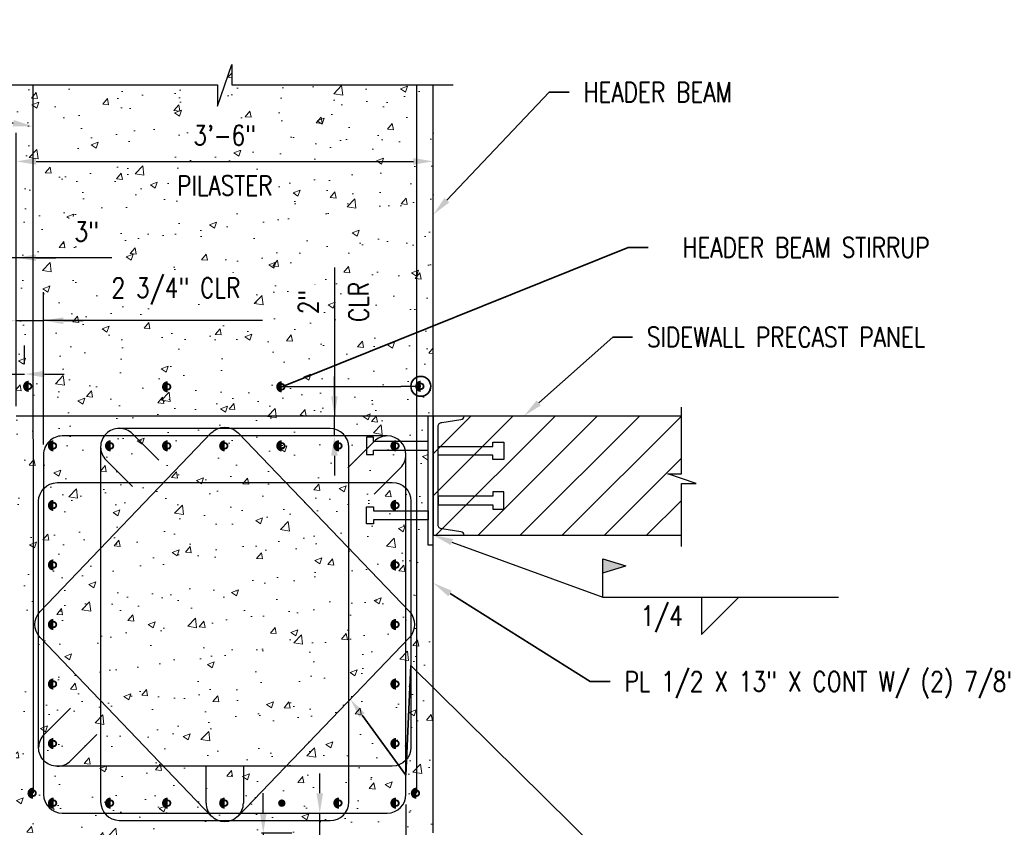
# Model space of a CAD drawing. Header units: inches. Extents: x -807 to 1010, y -1035 to -30.
# Tile 25 of 56: x 150 to 249, y -279 to -198. Entities that reach past the tile are written whole.
import ezdxf
from ezdxf import colors
from ezdxf.entities.mleader import LeaderData, LeaderLine
from ezdxf.enums import TextEntityAlignment as Align
from ezdxf.math import Vec2, Vec3

# ---------------------------------------------------------------- set-up
doc = ezdxf.new("R2010")
doc.units = ezdxf.units.IN
doc.header["$MEASUREMENT"] = 0
doc.header["$PDMODE"] = 2
doc.layers.get('Defpoints').update_dxf_attribs({"color": 243})
doc.layers.add('A-WALL-PATT', color=9, linetype='Continuous', lineweight=18, true_color=0x808080)
for name, color, linetype in [('S-ANNO-DIMS', 1, 'Continuous'), ('S-ANNO-TEXT', 2, 'Continuous'), ('S-DETL-HVY', 4, 'Continuous'), ('S-DETL-MEDM', 3, 'Continuous'), ('S-DETL-THIN', 1, 'Continuous')]:
    doc.layers.add(name, color=color, linetype=linetype)
doc.layers.add('S-ANNO-NOTE', color=2, linetype='Continuous', lineweight=35)
doc.styles.add('Annotative', font='romans.shx', dxfattribs={"width": 0.8, "height": 0.125})
doc.styles.get("Standard").update_dxf_attribs({"font": 'romans.shx', "width": 0.8})
doc.dimstyles.new('Annotative', dxfattribs={"dimscale": 0, "dimtxt": 0.125, "dimasz": 0.125, "dimexe": 0.179688, "dimexo": 0.0625, "dimgap": 0.09, "dimtad": 1, "dimdec": 3, "dimzin": 3, "dimdsep": 46, "dimlunit": 4, "dimtxsty": 'Annotative', "dimcen": 0.09, "dimclrd": 1, "dimclre": 1, "dimclrt": 2, "dimazin": 2, "dimtfac": 1, "dimtdec": 3, "dimtmove": 1, "dimatfit": 3, "dimfxl": 1, "dimtfill": 1, "dimfrac": 2, "dimtolj": 1, "dimtzin": 0, "dimarcsym": 0})

# ---------------------------------------------------------------- blocks, each defined once
blk = doc.blocks.new('C12X30')
blk.add_lwpolyline([(55.407, 83.353, -0.414214), (55.074, 83.02), (53.162, 82.709, 0.414214), (52.782, 82.329), (52.782, 72.376, 0.414214), (53.162, 71.996), (55.074, 71.686, -0.414214), (55.407, 71.353), (52.282, 71.353), (52.282, 83.353)], format="xyb", close=True)
blk = doc.blocks.new('*D51')
at = {"layer": 'Defpoints', "color": 0, "transparency": 16777216}
for p in [(146.308, -221.693), (149.308, -237.652), (146.308, -261.652)]:
    blk.add_point(p, dxfattribs=at)
at = {"layer": 'S-ANNO-DIMS', "color": 1, "lineweight": -2, "transparency": 16777216}
for p, q in [((146.308, -260.652), (146.308, -218.818)), ((149.308, -236.652), (149.308, -218.818)), ((144.308, -221.693), (142.308, -221.693)), ((149.308, -221.693), (146.308, -221.693)), ((149.308, -221.693), (146.308, -221.693)), ((158.947, -221.693), (149.308, -221.693)), ((151.308, -221.693), (153.308, -221.693))]:
    blk.add_line(p, q, dxfattribs=at)
at = {"layer": 'S-ANNO-DIMS', "color": 1, "transparency": 16777216}
for points in [[(144.308, -221.36), (144.308, -222.027), (146.308, -221.693)], [(151.308, -221.36), (151.308, -222.027), (149.308, -221.693)]]:
    blk.add_solid(points, dxfattribs=at)
at = {"layer": 'S-ANNO-DIMS', "color": 2, "transparency": 16777216, "insert": (156.403, -219.063), "char_height": 2, "attachment_point": 5, "style": 'Annotative', "bg_fill": 3, "box_fill_scale": 1.25, "bg_fill_color": 256, "bg_fill_true_color": 13158600, "bg_fill_transparency": 0}
blk.add_mtext('\\A1;3"', dxfattribs=at)
blk = doc.blocks.new('*D53')
at = {"layer": 'Defpoints', "color": 0, "transparency": 16777216}
for p in [(191.308, -211.986), (149.308, -237.652), (191.308, -249.652)]:
    blk.add_point(p, dxfattribs=at)
at = {"layer": 'S-ANNO-DIMS', "color": 1, "lineweight": -2, "transparency": 16777216}
for p, q in [((149.308, -236.652), (149.308, -209.111)), ((191.308, -248.652), (191.308, -209.111)), ((151.308, -211.986), (189.308, -211.986))]:
    blk.add_line(p, q, dxfattribs=at)
at = {"layer": 'S-ANNO-DIMS', "color": 1, "transparency": 16777216}
for points in [[(151.308, -211.653), (151.308, -212.319), (149.308, -211.986)], [(189.308, -211.653), (189.308, -212.319), (191.308, -211.986)]]:
    blk.add_solid(points, dxfattribs=at)
at = {"layer": 'S-ANNO-DIMS', "color": 2, "transparency": 16777216, "char_height": 2, "attachment_point": 5, "style": 'Annotative', "bg_fill": 3, "box_fill_scale": 1.25, "bg_fill_color": 256, "bg_fill_true_color": 13158600, "bg_fill_transparency": 0}
for s, insert in [('\\A1;3\'-6"', (170.308, -209.355)), ('\\A1;PILASTER', (170.308, -214.426))]:
    blk.add_mtext(s, dxfattribs=dict(at, insert=insert))
blk = doc.blocks.new('*D45')
at = {"layer": 'Defpoints', "color": 0, "transparency": 16777216}
for p in [(179.882, -277.652), (179.882, -277.652), (179.882, -279.652)]:
    blk.add_point(p, dxfattribs=at)
at = {"layer": 'S-ANNO-DIMS', "color": 1, "lineweight": -2, "transparency": 16777216}
for p, q in [((179.882, -275.652), (179.882, -273.652)), ((179.882, -279.652), (179.882, -277.652)), ((179.882, -279.652), (179.882, -277.652)), ((179.882, -291.034), (179.882, -279.652)), ((179.882, -281.652), (179.882, -283.652))]:
    blk.add_line(p, q, dxfattribs=at)
at = {"layer": 'S-ANNO-DIMS', "color": 1, "transparency": 16777216}
for points in [[(179.549, -275.652), (180.216, -275.652), (179.882, -277.652)], [(179.549, -281.652), (180.216, -281.652), (179.882, -279.652)]]:
    blk.add_solid(points, dxfattribs=at)
at = {"layer": 'S-ANNO-DIMS', "color": 2, "transparency": 16777216, "char_height": 2, "attachment_point": 5, "rotation": 90, "style": 'Annotative', "bg_fill": 3, "box_fill_scale": 1.25, "bg_fill_color": 256, "bg_fill_true_color": 13158600, "bg_fill_transparency": 0}
for s, insert in [('\\A1;CLR', (182.322, -287.575)), ('\\A1;2"', (177.252, -287.575))]:
    blk.add_mtext(s, dxfattribs=dict(at, insert=insert))
blk = doc.blocks.new('*D46')
at = {"layer": 'Defpoints', "color": 0, "transparency": 16777216}
for p in [(188.558, -275.777), (191.308, -279.652), (188.558, -296.066)]:
    blk.add_point(p, dxfattribs=at)
at = {"layer": 'S-ANNO-DIMS', "color": 1, "lineweight": -2, "transparency": 16777216}
for p, q in [((188.558, -276.777), (188.558, -298.941)), ((191.308, -280.652), (191.308, -298.941)), ((186.558, -296.066), (184.558, -296.066)), ((191.308, -296.066), (188.558, -296.066)), ((191.308, -296.066), (188.558, -296.066)), ((207.013, -296.066), (191.308, -296.066)), ((193.308, -296.066), (195.308, -296.066))]:
    blk.add_line(p, q, dxfattribs=at)
at = {"layer": 'S-ANNO-DIMS', "color": 1, "transparency": 16777216}
for points in [[(186.558, -295.732), (186.558, -296.399), (188.558, -296.066)], [(193.308, -295.732), (193.308, -296.399), (191.308, -296.066)]]:
    blk.add_solid(points, dxfattribs=at)
at = {"layer": 'S-ANNO-DIMS', "color": 2, "transparency": 16777216, "insert": (201.306, -298.506), "char_height": 2, "attachment_point": 5, "style": 'Annotative', "bg_fill": 3, "box_fill_scale": 1.25, "bg_fill_color": 256, "bg_fill_true_color": 13158600, "bg_fill_transparency": 0}
blk.add_mtext('\\A1;CLR', dxfattribs=at)
at = {"layer": 'S-ANNO-DIMS', "color": 2, "transparency": 16777216, "insert": (201.306, -293.102), "char_height": 2, "attachment_point": 5, "style": 'Annotative', "bg_fill": 3, "box_fill_scale": 1.25, "bg_fill_color": 256, "bg_fill_true_color": 13158600, "bg_fill_transparency": 0}
blk.add_mtext('\\A1;2 3/4"', dxfattribs=at)
blk = doc.blocks.new('*U12')
for p, q in [((13, 0), (13, -5)), ((13, -5), (18, 0))]:
    blk.add_line(p, q)
blk.add_attdef('SIZE', text='', height=3).set_placement((10.5, -0.72), align=Align.TOP_RIGHT)
blk.add_attdef('SPACING', text='', height=3).set_placement((18.32, -0.72), align=Align.TOP_LEFT)
blk = doc.blocks.new('*U11')
h = blk.add_hatch(color=256)
h.dxf.hatch_style = 1
h.paths.add_polyline_path([(5, 6.75), (0, 5.25), (0, 8.25)])
for p, q in [((0, 0), (0, 8.25)), ((0, 8.25), (5, 6.75)), ((0, 5.25), (5, 6.75))]:
    blk.add_line(p, q)
blk = doc.blocks.new('*D47')
at = {"layer": 'Defpoints', "color": 0, "transparency": 16777216}
for p in [(152.059, -228.033), (149.308, -237.652), (152.059, -241.527)]:
    blk.add_point(p, dxfattribs=at)
at = {"layer": 'S-ANNO-DIMS', "color": 1, "lineweight": -2, "transparency": 16777216}
for p, q in [((149.308, -236.652), (149.308, -225.158)), ((152.059, -240.527), (152.059, -225.158)), ((147.308, -228.033), (145.308, -228.033)), ((149.308, -228.033), (152.059, -228.033)), ((149.308, -228.033), (152.059, -228.033)), ((174.107, -228.033), (152.059, -228.033)), ((154.059, -228.033), (156.059, -228.033))]:
    blk.add_line(p, q, dxfattribs=at)
at = {"layer": 'S-ANNO-DIMS', "color": 1, "transparency": 16777216}
for points in [[(147.308, -227.7), (147.308, -228.367), (149.308, -228.033)], [(154.059, -227.7), (154.059, -228.367), (152.059, -228.033)]]:
    blk.add_solid(points, dxfattribs=at)
at = {"layer": 'S-ANNO-DIMS', "color": 2, "transparency": 16777216, "insert": (165.39, -225.069), "char_height": 2, "attachment_point": 5, "style": 'Annotative', "bg_fill": 3, "box_fill_scale": 1.25, "bg_fill_color": 256, "bg_fill_true_color": 13158600, "bg_fill_transparency": 0}
blk.add_mtext('\\A1;2 3/4" CLR', dxfattribs=at)
blk = doc.blocks.new('*D48')
at = {"layer": 'Defpoints', "color": 0, "transparency": 16777216}
for p in [(181.359, -237.652), (182.806, -237.652), (186.683, -239.652)]:
    blk.add_point(p, dxfattribs=at)
at = {"layer": 'S-ANNO-DIMS', "color": 1, "lineweight": -2, "transparency": 16777216}
for p, q in [((181.359, -222.687), (181.359, -237.652)), ((181.359, -235.652), (181.359, -233.652)), ((181.806, -237.652), (178.484, -237.652)), ((181.359, -239.652), (181.359, -237.652)), ((181.359, -239.652), (181.359, -237.652)), ((185.683, -239.652), (178.484, -239.652)), ((181.359, -241.652), (181.359, -243.652))]:
    blk.add_line(p, q, dxfattribs=at)
at = {"layer": 'S-ANNO-DIMS', "color": 1, "transparency": 16777216}
for points in [[(181.026, -235.652), (181.693, -235.652), (181.359, -237.652)], [(181.026, -241.652), (181.693, -241.652), (181.359, -239.652)]]:
    blk.add_solid(points, dxfattribs=at)
at = {"layer": 'S-ANNO-DIMS', "color": 2, "transparency": 16777216, "char_height": 2, "attachment_point": 5, "rotation": 90, "style": 'Annotative', "bg_fill": 3, "box_fill_scale": 1.25, "bg_fill_color": 256, "bg_fill_true_color": 13158600, "bg_fill_transparency": 0}
for s, insert in [('\\A1;CLR', (183.799, -226.146)), ('\\A1;2"', (178.729, -226.146))]:
    blk.add_mtext(s, dxfattribs=dict(at, insert=insert))
blk = doc.blocks.new('*D55')
at = {"layer": 'Defpoints', "color": 0, "transparency": 16777216}
for p in [(173.011, -279.652), (164.243, -281.152), (174.19, -281.152)]:
    blk.add_point(p, dxfattribs=at)
at = {"layer": 'S-ANNO-DIMS', "color": 1, "lineweight": -2, "transparency": 16777216}
for p, q in [((174.19, -277.652), (174.19, -275.652)), ((174.011, -279.652), (177.065, -279.652)), ((174.19, -279.652), (174.19, -281.152)), ((174.19, -279.652), (174.19, -281.152)), ((165.243, -281.152), (177.065, -281.152)), ((174.19, -296.607), (174.19, -281.152)), ((174.19, -283.152), (174.19, -285.152))]:
    blk.add_line(p, q, dxfattribs=at)
at = {"layer": 'S-ANNO-DIMS', "color": 1, "transparency": 16777216}
for points in [[(173.856, -277.652), (174.523, -277.652), (174.19, -279.652)], [(173.856, -283.152), (174.523, -283.152), (174.19, -281.152)]]:
    blk.add_solid(points, dxfattribs=at)
at = {"layer": 'S-ANNO-DIMS', "color": 2, "transparency": 16777216, "insert": (171.226, -291.014), "char_height": 2, "attachment_point": 5, "rotation": 90, "style": 'Annotative', "bg_fill": 3, "box_fill_scale": 1.25, "bg_fill_color": 256, "bg_fill_true_color": 13158600, "bg_fill_transparency": 0}
blk.add_mtext('\\A1;1 1/2"', dxfattribs=at)
blk = doc.blocks.new('*D56')
at = {"layer": 'Defpoints', "color": 0, "transparency": 16777216}
for p in [(150.152, -233.42), (150.152, -233.42), (149.308, -234.612)]:
    blk.add_point(p, dxfattribs=at)
at = {"layer": 'S-ANNO-DIMS', "color": 1, "lineweight": -2, "transparency": 16777216}
for p, q in [((150.152, -232.42), (150.152, -230.545)), ((132.501, -233.42), (149.308, -233.42)), ((147.308, -233.42), (145.308, -233.42)), ((149.308, -233.42), (150.152, -233.42)), ((149.308, -233.42), (150.152, -233.42)), ((152.152, -233.42), (154.152, -233.42))]:
    blk.add_line(p, q, dxfattribs=at)
at = {"layer": 'S-ANNO-DIMS', "color": 1, "transparency": 16777216}
for points in [[(147.308, -233.087), (147.308, -233.753), (149.308, -233.42)], [(152.152, -233.087), (152.152, -233.753), (150.152, -233.42)]]:
    blk.add_solid(points, dxfattribs=at)
at = {"layer": 'S-ANNO-DIMS', "color": 2, "transparency": 16777216, "insert": (138.055, -230.79), "char_height": 2, "attachment_point": 5, "style": 'Annotative', "bg_fill": 3, "box_fill_scale": 1.25, "bg_fill_color": 256, "bg_fill_true_color": 13158600, "bg_fill_transparency": 0}
blk.add_mtext('\\A1;2" CLR', dxfattribs=at)
blk = doc.blocks.new('_Origin')
at = {"color": 0, "linetype": 'ByBlock', "lineweight": -2}
blk.add_line((0, 0), (-1, 0), dxfattribs=at)
blk.add_circle((0, 0), 0.5, dxfattribs=at)

msp = doc.modelspace()

# ---------------------------------------------------------------- hatches: boundary and pattern name
at = {"layer": 'A-WALL-PATT'}
h = msp.add_hatch(dxfattribs=at)
h.set_pattern_fill('AR-CONC', color=8, style=0)
h.paths.add_polyline_path([(191.30786, -204.26705), (171.03069, -204.26705), (171.03069, -202.23589), (169.58296, -206.43751), (169.58296, -204.26705), (149.30786, -204.26705), (149.30786, -237.65201), (191.30786, -237.65201)])
h = msp.add_hatch(dxfattribs=at)
h.set_pattern_fill('AR-CONC', color=8, style=0)
h.paths.add_polyline_path([(191.30786, -250.65201), (190.80786, -250.65201), (190.80786, -237.65201), (149.30786, -237.65201), (149.30786, -279.65201), (153.29977, -279.65201), (155.29977, -281.65201), (161.29977, -281.65201), (163.29977, -279.65201), (191.30786, -279.65201)])
h = msp.add_hatch(dxfattribs=at)
h.set_pattern_fill('ANSI31', color=8, scale=24, style=0)
h.paths.add_polyline_path([(214.92642, -243.47194), (216.30414, -243.47194), (216.30414, -237.65201), (191.30786, -237.65201), (191.30786, -249.65201), (216.30414, -249.65201), (216.30414, -244.45393), (217.77635, -244.45393)])
at = {"layer": 'S-DETL-MEDM'}
h = msp.add_hatch(color=256, dxfattribs=at)
h.dxf.hatch_style = 1
h.paths.add_polyline_path([(187.93302, -252.65201, 1), (187.18302, -252.65201, 1)])
h = msp.add_hatch(color=256, dxfattribs=at)
h.dxf.hatch_style = 1
h.paths.add_polyline_path([(187.93302, -258.65201, 1), (187.18302, -258.65201, 1)])
h = msp.add_hatch(color=256, dxfattribs=at)
h.dxf.hatch_style = 1
h.paths.add_polyline_path([(153.4338, -264.65201, 1), (152.6838, -264.65201, 1)])
h = msp.add_hatch(color=256, dxfattribs=at)
h.dxf.hatch_style = 1
h.paths.add_polyline_path([(187.93302, -264.65201, 1), (187.18302, -264.65201, 1)])
h = msp.add_hatch(color=256, dxfattribs=at)
h.dxf.hatch_style = 1
h.paths.add_polyline_path([(153.4338, -270.65201, 1), (152.6838, -270.65201, 1)])
h = msp.add_hatch(color=256, dxfattribs=at)
h.dxf.hatch_style = 1
h.paths.add_polyline_path([(187.93302, -270.65201, 1), (187.18302, -270.65201, 1)])
h = msp.add_hatch(color=256, dxfattribs=at)
h.dxf.hatch_style = 1
h.paths.add_polyline_path([(151.3779, -275.65201, 1), (150.6279, -275.65201, 1)])
h = msp.add_hatch(color=256, dxfattribs=at)
h.dxf.hatch_style = 1
h.paths.add_polyline_path([(153.4404, -276.65201, 1), (152.6904, -276.65201, 1)])
h = msp.add_hatch(color=256, dxfattribs=at)
h.dxf.hatch_style = 1
h.paths.add_polyline_path([(159.18364, -276.65201, 1), (158.43364, -276.65201, 1)])

# ---------------------------------------------------------------- linework, layer by layer
at = {"layer": 'S-ANNO-TEXT', "linetype": 'Continuous'}
msp.add_line((208.37583, -255.90465), (232.13807, -255.90465), dxfattribs=at)
at = {"layer": 'S-DETL-HVY'}
for p, q in [((191.30786, -279.65201), (191.30786, -204.26705)), ((216.30414, -237.65201), (149.30786, -237.65201)), ((190.80786, -250.65201), (190.80786, -237.65201)), ((191.30786, -249.65201), (216.30414, -249.65201)), ((191.30786, -250.65201), (190.80786, -250.65201))]:
    msp.add_line(p, q, dxfattribs=at)
for points in [[(147.30786, -204.26705), (169.58296, -204.26705), (169.58296, -206.43751), (171.03069, -202.23589), (171.03069, -204.26705), (193.30579, -204.26705)], [(216.30414, -250.78019), (216.30414, -244.45393), (217.77635, -244.45393), (214.92642, -243.47194), (216.30414, -243.47194), (216.30414, -236.74911)]]:
    msp.add_lwpolyline(points, dxfattribs=at)
at = {"layer": 'S-DETL-MEDM'}
for p, q in [((152.10981, -269.73338), (154.76016, -267.08303)), ((157.41888, -269.74175), (154.76853, -272.3921)), ((168.42833, -276.65201), (168.42833, -272.90385)), ((172.18833, -272.90385), (172.18833, -276.65201))]:
    msp.add_line(p, q, dxfattribs=at)
at = {"layer": 'S-DETL-MEDM', "const_width": 0.75}
for points in [[(187.55802, -252.83951, -1), (187.55802, -252.46451, -1)], [(187.55802, -258.83951, -1), (187.55802, -258.46451, -1)], [(153.0588, -264.83951, -1), (153.0588, -264.46451, -1)], [(187.55802, -264.83951, -1), (187.55802, -264.46451, -1)], [(153.0588, -270.83951, -1), (153.0588, -270.46451, -1)], [(187.55802, -270.83951, -1), (187.55802, -270.46451, -1)], [(151.0029, -275.83951, -1), (151.0029, -275.46451, -1)], [(153.0654, -276.83951, -1), (153.0654, -276.46451, -1)], [(158.80864, -276.83951, -1), (158.80864, -276.46451, -1)], [(164.55848, -276.83951, -1), (164.55848, -276.46451, -1)], [(170.30833, -276.83951, -1), (170.30833, -276.46451, -1)], [(181.80801, -276.83951, -1), (181.80801, -276.46451, -1)], [(187.55786, -276.83951, -1), (187.55786, -276.46451, -1)]]:
    msp.add_lwpolyline(points, format="xyb", dxfattribs=at)
at = {"layer": 'S-DETL-MEDM'}
for centre, start, end in [((153.43917, -271.06274), 135, 180), ((153.43917, -271.06274), 270, 315), ((170.30833, -276.65201), 180, 225), ((170.30833, -276.65201), 315, 0)]:
    msp.add_arc(centre, 1.88, start, end, dxfattribs=at)
at = {"layer": 'S-DETL-THIN'}
for points in [[(198.4288, -240.28834), (198.4288, -242.01568), (197.30786, -242.01568), (197.30786, -241.58951), (191.80786, -241.58951), (191.80786, -240.71451), (197.30786, -240.71451), (197.30786, -240.28834)], [(198.4288, -247.01568), (198.4288, -245.28834), (197.30786, -245.28834), (197.30786, -245.71451), (191.80786, -245.71451), (191.80786, -246.58951), (197.30786, -246.58951), (197.30786, -247.01568)]]:
    msp.add_lwpolyline(points, close=True, dxfattribs=at)

# ---------------------------------------------------------------- block references
at = {"layer": 'S-ANNO-TEXT', "linetype": 'Continuous'}
for name, p, xscale, yscale, zscale in [('*U11', (208.37583, -255.90465), 0.46875, 0.46875, 0.46875), ('*U12', (208.58074, -255.90465), 0.75, 0.75, 0.75)]:
    msp.add_blockref(name, p, dxfattribs=dict(at, xscale=xscale, yscale=yscale, zscale=zscale))
at = {"layer": 'S-DETL-THIN', "color": 3, "linetype": 'Continuous', "xscale": -1, "rotation": 180}
msp.add_blockref('C12X30', (139.02587, -166.29918), dxfattribs=at)

# ---------------------------------------------------------------- texts
at = {"layer": 'S-ANNO-NOTE', "lineweight": -3, "insert": (216.44417, -256.77395), "char_height": 2, "attachment_point": 3, "style": 'Annotative'}
msp.add_mtext('1/4', dxfattribs=at)

# ---------------------------------------------------------------- leaders
at = {"layer": 'S-ANNO-NOTE', "lineweight": -3}
ml = msp.add_multileader_mtext('Standard', dxfattribs=at)
ml.set_content('\\A1;\\pxi-3,l4,t4;HEADER BEAM REINF.\\P\\pi0,l0,tz;{\\A0;FINISH W/ STD HOOK\\PTOP & BOT, TYP}', color=256, style='Annotative')
ml.set_leader_properties(color=1, linetype='ByLayer', lineweight=-1)
ml.build(insert=Vec2(0, 0))
ml.multileader.update_dxf_attribs({"text_right_attachment_type": 3, "dogleg_length": 0.125, "arrow_head_size": 2, "scale": 16})
ctx = ml.context
ctx.base_point, ctx.scale, ctx.char_height, ctx.arrow_head_size, ctx.landing_gap_size, ctx.plane_origin = Vec3(102.88812, -198.89849), 16, 2, 2, 1.44, Vec3(132.59225, -179.40741)
ctx.right_attachment, ctx.text_align_type = 3, 2
notes = []
notes.append((ctx, [(1, (1, 1, 0), (134.97209, -205.94611), (-1, 0), 2.99445, [(1, [(150.99042, -208.45686)], 0, [])])]))
ctx.mtext.insert, ctx.mtext.width, ctx.mtext.alignment, ctx.mtext.flow_direction = Vec3(130.53764, -197.70802), 43.038049, 3, 5
ml = msp.add_multileader_mtext('Standard', dxfattribs=at)
ml.set_content('SIDEWALL PRECAST PANEL', color=256, style='Annotative')
ml.set_leader_properties(color=1, linetype='ByLayer', lineweight=-1)
ml.build(insert=Vec2(0, 0))
ml.multileader.update_dxf_attribs({"text_right_attachment_type": 3, "dogleg_length": 0.125, "arrow_head_size": 2, "scale": 16})
ctx = ml.context
ctx.base_point, ctx.scale, ctx.char_height, ctx.arrow_head_size, ctx.landing_gap_size, ctx.plane_origin = Vec3(211.38371, -229.68854), 16, 2, 2, 1.44, Vec3(165.16915, -244.25525)
ctx.right_attachment = 3
notes.append((ctx, [(1, (1, 1, 0), (209.38371, -229.68854), (1, 0), 2, [(1, [(200.44128, -237.65201)], 0, [])])]))
ctx.mtext.insert, ctx.mtext.flow_direction = Vec3(212.82371, -228.68854), 5
ml = msp.add_multileader_mtext('Standard', dxfattribs=at)
ml.set_content('\\A1;PL 1/2 X 13" X CONT W/ (2) 7/8" DIA X 5 1/2" HEADED STUDS @ 12" OC', color=256, style='Annotative')
ml.set_leader_properties(color=1, linetype='ByLayer', lineweight=-1)
ml.build(insert=Vec2(0, 0))
ml.multileader.update_dxf_attribs({"text_right_attachment_type": 3, "dogleg_length": 0.125, "arrow_head_size": 2, "scale": 16})
ctx = ml.context
ctx.base_point, ctx.scale, ctx.char_height, ctx.arrow_head_size, ctx.landing_gap_size, ctx.plane_origin = Vec3(-22.25604, -264.66267), 16, 2, 2, 1.44, Vec3(-37.24442, -312.86833)
ctx.right_attachment = 3
notes.append((ctx, [(1, (1, 1, 0), (-24.25604, -264.66267), (1, 0), 2, [(1, [(-35.97352, -250.65201)], 0, [])])]))
ctx.mtext.insert, ctx.mtext.width, ctx.mtext.flow_direction = Vec3(-20.81604, -263.66267), 43.038049, 5
ml = msp.add_multileader_mtext('Standard', dxfattribs=at)
ml.set_content('\\A1;PL 1/2 X 13" X CONT W/ (2) 7/8" DIA X 5 1/2" HEADED STUDS @ 12" OC', color=256, style='Annotative')
ml.set_leader_properties(color=1, linetype='ByLayer', lineweight=-1)
ml.build(insert=Vec2(0, 0))
ml.multileader.update_dxf_attribs({"text_right_attachment_type": 3, "dogleg_length": 0.125, "arrow_head_size": 2, "scale": 16})
ctx = ml.context
ctx.base_point, ctx.scale, ctx.char_height, ctx.arrow_head_size, ctx.landing_gap_size, ctx.plane_origin = Vec3(209.1287, -264.39775), 16, 2, 2, 1.44, Vec3(190.03696, -312.86833)
ctx.right_attachment = 3
notes.append((ctx, [(1, (1, 1, 0), (207.1287, -264.39775), (1, 0), 2, [(1, [(191.30786, -254.46342)], 0, [])])]))
ctx.mtext.insert, ctx.mtext.width, ctx.mtext.flow_direction = Vec3(210.5687, -263.39775), 43.038049, 5
ml = msp.add_multileader_mtext('Standard', dxfattribs=at)
ml.set_content('#5 TIES @ 6" OC', color=256, style='Annotative')
ml.set_leader_properties(color=1, linetype='ByLayer', lineweight=-1)
ml.build(insert=Vec2(0, 0))
ml.multileader.update_dxf_attribs({"text_right_attachment_type": 3, "dogleg_length": 0.125, "arrow_head_size": 2, "scale": 16})
ctx = ml.context
ctx.base_point, ctx.scale, ctx.char_height, ctx.arrow_head_size, ctx.landing_gap_size, ctx.plane_origin = Vec3(214.96809, -285.85995), 16, 2, 2, 1.44, Vec3(182.35615, -312.86833)
ctx.right_attachment, ctx.text_align_type = 3, 2
notes.append((ctx, [(1, (1, 1, 0), (212.4233, -285.85995), (1, 0), 2.54479, [(5, [(182.95428, -266.16593), (188.55786, -273.83517), (189.06353, -262.77598)], 0, [])])]))
ctx.mtext.insert, ctx.mtext.alignment, ctx.mtext.flow_direction = Vec3(238.19856, -284.52662), 3, 5
for ctx, leaders in notes:
    for number, flags, end, landing, length, lines in leaders:
        leader = LeaderData()
        leader.index, (leader.has_last_leader_line, leader.has_dogleg_vector, leader.attachment_direction) = number, flags
        leader.last_leader_point, leader.dogleg_vector, leader.dogleg_length = Vec3(end), Vec3(landing), length
        for number, points, colour, breaks in lines:
            line = LeaderLine()
            line.index, line.vertices, line.color, line.breaks = number, Vec3.list(points), colors.encode_raw_color(colour), breaks
            leader.lines.append(line)
        ctx.leaders.append(leader)

# ---------------------------------------------------------------- next in the draw order: dimensions: what is measured, and where the dimension line sits
at = {"layer": 'S-ANNO-DIMS'}
dim = msp.add_linear_dim(base=(146.30786, -221.69321), p1=(149.30786, -237.65201), p2=(146.30786, -261.65201), dimstyle='Annotative', override={"dimpost": '\\X'}, dxfattribs=at)
dim.commit()
dim.dimension.update_dxf_attribs({"geometry": '*D51', "text_midpoint": (156.40259, -218.16633), "dimtype": 160})

# ---------------------------------------------------------------- next in the draw order: hatches: boundary and pattern name
at = {"layer": 'S-DETL-MEDM'}
h = msp.add_hatch(color=256, dxfattribs=at)
h.dxf.hatch_style = 1
h.paths.add_polyline_path([(153.4338, -252.65201, 1), (152.6838, -252.65201, 1)])
h = msp.add_hatch(color=256, dxfattribs=at)
h.dxf.hatch_style = 1
h.paths.add_polyline_path([(153.4338, -258.65201, 1), (152.6838, -258.65201, 1)])

# ---------------------------------------------------------------- next in the draw order: linework, layer by layer
at = {"layer": 'S-DETL-MEDM', "const_width": 0.75}
for points in [[(153.0588, -252.83951, -1), (153.0588, -252.46451, -1)], [(153.0588, -258.83951, -1), (153.0588, -258.46451, -1)]]:
    msp.add_lwpolyline(points, format="xyb", dxfattribs=at)

# ---------------------------------------------------------------- next in the draw order: dimensions: what is measured, and where the dimension line sits
at = {"layer": 'S-ANNO-DIMS'}
dim = msp.add_linear_dim(base=(191.30786, -211.98585), p1=(149.30786, -237.65201), p2=(191.30786, -249.65201), text='<>\\XPILASTER', dimstyle='Annotative', override={"dimpost": '\\X'}, dxfattribs=at)
dim.commit()
dim.dimension.update_dxf_attribs({"geometry": '*D53', "text_midpoint": (170.30786, -211.98585)})

# ---------------------------------------------------------------- next in the draw order: hatches: boundary and pattern name
at = {"layer": 'S-DETL-MEDM'}
h = msp.add_hatch(color=256, dxfattribs=at)
h.dxf.hatch_style = 1
h.paths.add_polyline_path([(176.43317, -234.70196, 1), (175.68317, -234.70196, 1)])
h = msp.add_hatch(color=256, dxfattribs=at)
h.dxf.hatch_style = 1
h.paths.add_polyline_path([(190.43248, -234.65201, 1), (189.68248, -234.65201, 1)])
h = msp.add_hatch(color=256, dxfattribs=at)
h.dxf.hatch_style = 1
h.paths.add_polyline_path([(176.43317, -240.65201, 1), (175.68317, -240.65201, 1)])
h = msp.add_hatch(color=256, dxfattribs=at)
h.dxf.hatch_style = 1
h.paths.add_polyline_path([(187.93286, -240.65201, 1), (187.18286, -240.65201, 1)])
h = msp.add_hatch(color=256, dxfattribs=at)
h.dxf.hatch_style = 1
h.paths.add_polyline_path([(153.4338, -246.65201, 1), (152.6838, -246.65201, 1)])
h = msp.add_hatch(color=256, dxfattribs=at)
h.dxf.hatch_style = 1
h.paths.add_polyline_path([(187.93302, -246.65201, 1), (187.18302, -246.65201, 1)])

# ---------------------------------------------------------------- next in the draw order: linework, layer by layer
for p, q in [((182.69815, -242.853), (185.3485, -240.20265)), ((158.35428, -242.09363), (161.00463, -244.74398)), ((188.00722, -242.86137), (185.35687, -245.51172))]:
    msp.add_line(p, q, dxfattribs=at)
at = {"layer": 'S-DETL-MEDM', "const_width": 0.75}
for points in [[(176.05817, -234.88946, -1), (176.05817, -234.51446, -1)], [(190.05748, -234.46451, 1), (190.05748, -234.83951)], [(153.0588, -240.83951, -1), (153.0588, -240.46451, -1)], [(158.80864, -240.83951, -1), (158.80864, -240.46451, -1)], [(164.55848, -240.83951, -1), (164.55848, -240.46451, -1)], [(170.30833, -240.83951, -1), (170.30833, -240.46451, -1)], [(176.05817, -240.83951, -1), (176.05817, -240.46451, -1)], [(181.80801, -240.83951, -1), (181.80801, -240.46451, -1)], [(187.55786, -240.83951, -1), (187.55786, -240.46451, -1)], [(153.0588, -246.83951, -1), (153.0588, -246.46451, -1)], [(187.55802, -246.83951, -1), (187.55802, -246.46451, -1)]]:
    msp.add_lwpolyline(points, format="xyb", dxfattribs=at)
at = {"layer": 'S-DETL-MEDM'}
for points in [[(151.70505, -257.3547), (168.95458, -239.3547, -0.42673747), (171.66207, -239.3547), (188.91176, -257.3547, -0.401801), (188.91176, -259.94932), (171.66207, -277.94932, -0.42673747), (168.95458, -277.94931), (151.70505, -259.94931, -0.40179818)], [(153.94023, -277.65201), (186.68286, -277.65201, 0.41421356), (188.55786, -275.77701), (188.55786, -241.52701, 0.41421356), (186.68286, -239.65201), (153.93397, -239.65201, 0.41426718), (152.05897, -241.52735), (152.06523, -275.77735, 0.41415995)], [(189.06353, -271.03727, -0.41421356), (187.18353, -272.91727), (153.43521, -272.94274, -0.41443464), (151.5588, -271.06774), (151.5588, -246.23345, -0.41399252), (153.43238, -244.35845), (187.18353, -244.33297, -0.41421356), (189.06353, -246.21297)]]:
    msp.add_lwpolyline(points, format="xyb", close=True, dxfattribs=at)
for points in [[(184.58691, -239.78834), (184.58691, -241.51568), (185.30786, -241.51568), (185.30786, -241.08951), (190.80786, -241.08951), (190.80786, -240.21451), (185.30786, -240.21451), (185.30786, -239.78834)], [(184.58691, -248.51568), (184.58691, -246.78834), (185.30786, -246.78834), (185.30786, -247.21451), (190.80786, -247.21451), (190.80786, -248.08951), (185.30786, -248.08951), (185.30786, -248.51568)]]:
    msp.add_lwpolyline(points, close=True, dxfattribs=at)
for start, end in [(90, 135), (315, 360)]:
    msp.add_arc((186.67786, -241.53201), 1.88, start, end, dxfattribs=at)

# ---------------------------------------------------------------- next in the draw order: leaders
at = {"layer": 'S-ANNO-NOTE', "lineweight": -3}
ml = msp.add_multileader_mtext('Standard', dxfattribs=at)
ml.set_content('HEADER BEAM', color=256, style='Annotative')
ml.set_leader_properties(color=1, linetype='ByLayer', lineweight=-1)
ml.build(insert=Vec2(0, 0))
ml.multileader.update_dxf_attribs({"text_right_attachment_type": 3, "dogleg_length": 0.125, "arrow_head_size": 2, "scale": 16})
ctx = ml.context
ctx.base_point, ctx.scale, ctx.char_height, ctx.arrow_head_size, ctx.landing_gap_size, ctx.plane_origin = Vec3(204.9968, -205.00346), 16, 2, 2, 1.44, Vec3(159.3641, -184.20307)
ctx.right_attachment = 3
notes = []
notes.append((ctx, [(0, (1, 1, 0), (202.9968, -205.00346), (1, 0), 2, [(1, [(191.30579, -217.35485)], 0, [])])]))
ctx.mtext.insert, ctx.mtext.flow_direction = Vec3(206.4368, -204.00346), 5
at = {"layer": 'S-ANNO-TEXT', "linetype": 'Continuous'}
ml = msp.add_multileader_mtext('Standard', dxfattribs=at)
ml.set_content('', color=2, style='Annotative')
ml.set_leader_properties()
ml.build(insert=Vec2(0, 0))
ml.multileader.update_dxf_attribs({"dogleg_length": 0.36, "arrow_head_size": 2, "scale": 16})
ctx = ml.context
ctx.base_point, ctx.scale, ctx.char_height, ctx.arrow_head_size, ctx.landing_gap_size, ctx.plane_origin = Vec3(214.13583, -255.90465), 16, 2, 2, 1.44, Vec3(191.30786, -249.65201)
notes.append((ctx, [(0, (1, 1, 0), (208.37583, -255.90465), (1, 0), 5.76, [(0, [(191.30786, -249.65201)], 0, [])])]))
ctx.mtext.insert, ctx.mtext.flow_direction = Vec3(215.57583, -254.90465), 5
for ctx, leaders in notes:
    for number, flags, end, landing, length, lines in leaders:
        leader = LeaderData()
        leader.index, (leader.has_last_leader_line, leader.has_dogleg_vector, leader.attachment_direction) = number, flags
        leader.last_leader_point, leader.dogleg_vector, leader.dogleg_length = Vec3(end), Vec3(landing), length
        for number, points, colour, breaks in lines:
            line = LeaderLine()
            line.index, line.vertices, line.color, line.breaks = number, Vec3.list(points), colors.encode_raw_color(colour), breaks
            leader.lines.append(line)
        ctx.leaders.append(leader)

# ---------------------------------------------------------------- next in the draw order: dimensions: what is measured, and where the dimension line sits
at = {"layer": 'S-ANNO-DIMS'}
dim = msp.add_linear_dim(base=(152.05897, -228.03319), p1=(149.30786, -237.65201), p2=(152.05897, -241.52735), text='<> CLR', dimstyle='Annotative', override={"dimpost": '\\X'}, dxfattribs=at)
dim.commit()
dim.dimension.update_dxf_attribs({"geometry": '*D47', "text_midpoint": (165.39049, -232.70868), "dimtype": 160})
for base, p1, p2, angle, override, picture, middle in [((181.35922, -237.65201), (186.68286, -239.65201), (182.806, -237.65201), 270, {"dimpost": '\\X'}, '*D48', (179.10058, -226.14574)), ((179.88237, -277.65201), (179.88237, -279.65201), (179.88237, -277.65201), 270, {"dimpost": '\\X', "dimse1": 1, "dimse2": 1}, '*D45', (179.88237, -287.57539)), ((188.55786, -296.06564), (191.30786, -279.65201), (188.55786, -275.77701), 180, {"dimpost": '\\X'}, '*D46', (201.3062, -296.06564))]:
    dim = msp.add_linear_dim(base=base, p1=p1, p2=p2, angle=angle, text='<>\\XCLR', dimstyle='Annotative', override=override, dxfattribs=at)
    dim.commit()
    dim.dimension.update_dxf_attribs({"geometry": picture, "text_midpoint": middle, "dimtype": 160})

# ---------------------------------------------------------------- next in the draw order: hatches: boundary and pattern name
at = {"layer": 'S-DETL-MEDM'}
h = msp.add_hatch(color=256, dxfattribs=at)
h.dxf.hatch_style = 1
h.paths.add_polyline_path([(164.93348, -234.70196, 1), (164.18348, -234.70196, 1)])
h = msp.add_hatch(color=256, dxfattribs=at)
h.dxf.hatch_style = 1
h.paths.add_polyline_path([(153.4338, -240.65201, 1), (152.6838, -240.65201, 1)])
h = msp.add_hatch(color=256, dxfattribs=at)
h.dxf.hatch_style = 1
h.paths.add_polyline_path([(159.18364, -240.65201, 1), (158.43364, -240.65201, 1)])
h = msp.add_hatch(color=256, dxfattribs=at)
h.dxf.hatch_style = 1
h.paths.add_polyline_path([(164.93348, -240.65201, 1), (164.18348, -240.65201, 1)])
h = msp.add_hatch(color=256, dxfattribs=at)
h.dxf.hatch_style = 1
h.paths.add_polyline_path([(170.68333, -240.65201, 1), (169.93333, -240.65201, 1)])
h = msp.add_hatch(color=256, dxfattribs=at)
h.dxf.hatch_style = 1
h.paths.add_polyline_path([(182.18301, -240.65201, 1), (181.43301, -240.65201, 1)])
h = msp.add_hatch(color=256, dxfattribs=at)
h.dxf.hatch_style = 1
h.paths.add_polyline_path([(189.98781, -275.65201, 1), (189.23781, -275.65201, 1)])
h = msp.add_hatch(color=256, dxfattribs=at)
h.dxf.hatch_style = 1
h.paths.add_polyline_path([(182.18301, -276.65201, 1), (181.43301, -276.65201, 1)])
h = msp.add_hatch(color=256, dxfattribs=at)
h.dxf.hatch_style = 1
h.paths.add_polyline_path([(187.93286, -276.65201, 1), (187.18286, -276.65201, 1)])

# ---------------------------------------------------------------- next in the draw order: linework, layer by layer
for p, q in [((150.99042, -204.26705), (151.0029, -275.65201)), ((189.62529, -204.26705), (189.61281, -275.65201)), ((163.66335, -242.08526), (161.013, -239.43491))]:
    msp.add_line(p, q, dxfattribs=at)
at = {"layer": 'S-DETL-MEDM', "const_width": 0.75}
for points in [[(150.55823, -234.83951, -1), (150.55823, -234.46451, -1)], [(164.55848, -234.88946, -1), (164.55848, -234.51446, -1)], [(189.61281, -275.46451, 1), (189.61281, -275.83951)]]:
    msp.add_lwpolyline(points, format="xyb", dxfattribs=at)
at = {"layer": 'S-DETL-MEDM'}
for start, end in [(45, 90), (180, 225)]:
    msp.add_arc((159.68364, -240.76427), 1.88, start, end, dxfattribs=at)

# ---------------------------------------------------------------- next in the draw order: dimensions: what is measured, and where the dimension line sits
at = {"layer": 'S-ANNO-DIMS'}
dim = msp.add_linear_dim(base=(174.18952, -281.15201), p1=(173.01131, -279.65201), p2=(164.24334, -281.15201), angle=270, dimstyle='Annotative', override={"dimpost": '\\X'}, dxfattribs=at)
dim.commit()
dim.dimension.update_dxf_attribs({"geometry": '*D55', "text_midpoint": (174.18952, -291.01444), "dimtype": 160})

# ---------------------------------------------------------------- next in the draw order: leaders
at = {"layer": 'S-ANNO-NOTE', "lineweight": -3}
ml = msp.add_multileader_mtext('Standard', dxfattribs=at)
ml.set_content('\\pxi-3,l4,t4;HEADER BEAM STIRRUP', color=256, style='Annotative')
ml.set_leader_properties(color=1, linetype='ByLayer', lineweight=-1)
ml.set_arrow_properties(name='ORIGIN')
ml.build(insert=Vec2(0, 0))
ml.multileader.update_dxf_attribs({"text_right_attachment_type": 3, "dogleg_length": 0.125, "arrow_head_size": 2, "scale": 16})
ctx = ml.context
ctx.base_point, ctx.scale, ctx.char_height, ctx.arrow_head_size, ctx.landing_gap_size, ctx.plane_origin = Vec3(212.95929, -220.6553), 16, 2, 2, 1.44, Vec3(146.06498, -253.15191)
ctx.right_attachment = 3
notes = []
notes.append((ctx, [(1, (1, 1, 0), (210.95929, -220.6553), (1, 0), 2, [(0, [(190.05748, -234.65201), (176.05817, -234.70196)], 0, [])])]))
ctx.mtext.insert, ctx.mtext.flow_direction = Vec3(214.39929, -219.6553), 5
for ctx, leaders in notes:
    for number, flags, end, landing, length, lines in leaders:
        leader = LeaderData()
        leader.index, (leader.has_last_leader_line, leader.has_dogleg_vector, leader.attachment_direction) = number, flags
        leader.last_leader_point, leader.dogleg_vector, leader.dogleg_length = Vec3(end), Vec3(landing), length
        for number, points, colour, breaks in lines:
            line = LeaderLine()
            line.index, line.vertices, line.color, line.breaks = number, Vec3.list(points), colors.encode_raw_color(colour), breaks
            leader.lines.append(line)
        ctx.leaders.append(leader)

# ---------------------------------------------------------------- next in the draw order: hatches: boundary and pattern name
at = {"layer": 'S-DETL-MEDM'}
h = msp.add_hatch(color=256, dxfattribs=at)
h.dxf.hatch_style = 1
h.paths.add_polyline_path([(164.93348, -276.65201, 1), (164.18348, -276.65201, 1)])
h = msp.add_hatch(color=256, dxfattribs=at)
h.dxf.hatch_style = 1
h.paths.add_polyline_path([(170.68333, -276.65201, 1), (169.93333, -276.65201, 1)])
h = msp.add_hatch(color=256, dxfattribs=at)
h.dxf.hatch_style = 1
h.paths.add_polyline_path([(176.43317, -276.65201, 1), (175.68317, -276.65201, 1)])

# ---------------------------------------------------------------- next in the draw order: linework, layer by layer
msp.add_lwpolyline([(182.80801, -240.79474, 0.41421356), (180.92801, -238.91474), (159.68506, -238.88927, 0.41443464), (157.80864, -240.76427), (157.80864, -276.51427, 0.41399252), (159.68223, -278.38927), (180.92801, -278.41474, 0.41421356), (182.80801, -276.53474)], format="xyb", close=True, dxfattribs=at)

# ---------------------------------------------------------------- next in the draw order: dimensions: what is measured, and where the dimension line sits
at = {"layer": 'S-ANNO-DIMS'}
dim = msp.add_linear_dim(base=(150.15179, -233.42), p1=(149.30786, -234.61239), p2=(150.15179, -233.42), text='2" CLR', dimstyle='Annotative', override={"dimpost": '\\X', "dimse1": 1, "dimse2": 0}, dxfattribs=at)
dim.commit()
dim.dimension.update_dxf_attribs({"geometry": '*D56', "text_midpoint": (138.05545, -237.48739), "dimtype": 160})

# ---------------------------------------------------------------- next in the draw order: hatches: boundary and pattern name
at = {"layer": 'S-DETL-MEDM'}
h = msp.add_hatch(color=256, dxfattribs=at)
h.dxf.hatch_style = 1
h.paths.add_polyline_path([(150.93323, -234.65201, 1), (150.18323, -234.65201, 1)])

doc.saveas('drawing.dxf')
